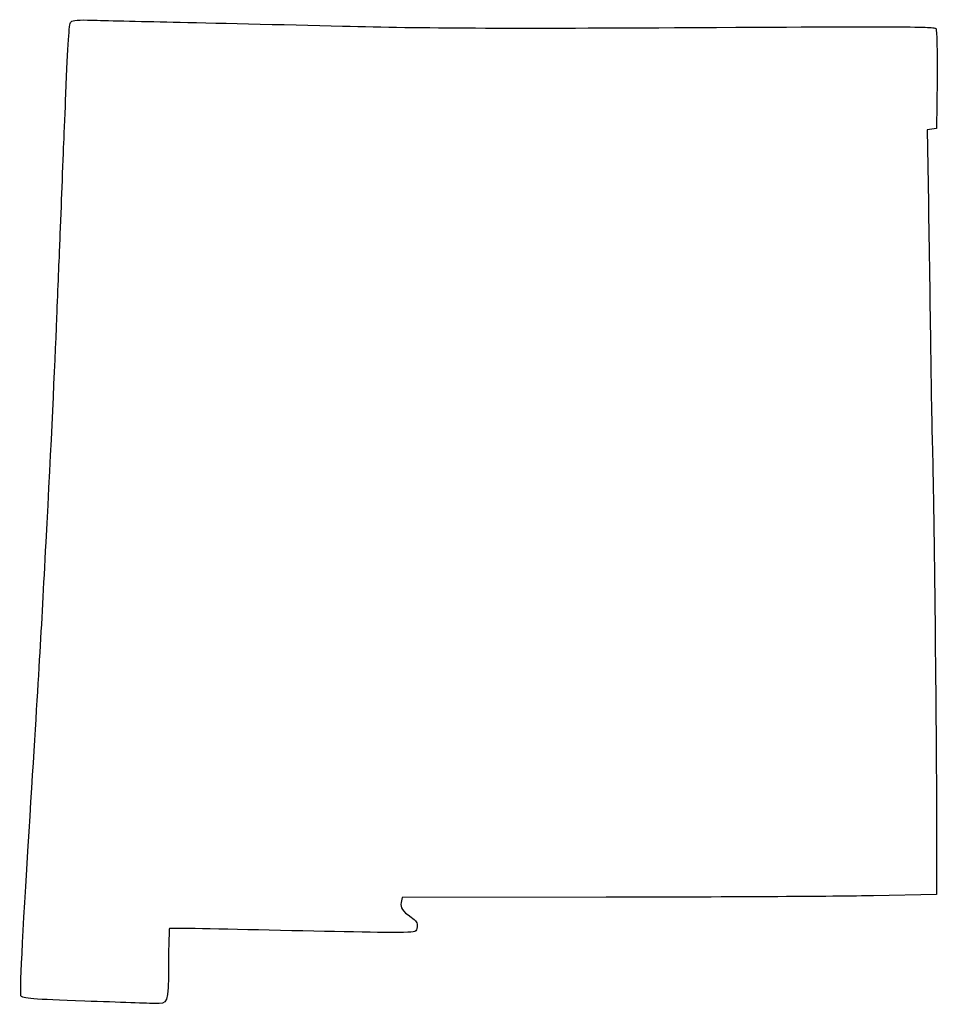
# Model space of a CAD drawing. Extents: x -145 to -14, y -4 to 137.
import ezdxf

# ---------------------------------------------------------------- set-up
doc = ezdxf.new("R2010")
doc.units = 0
doc.layers.add('Layer_1', color=7, linetype='CONTINUOUS')

msp = doc.modelspace()

# ---------------------------------------------------------------- linework, layer by layer
at = {"layer": 'Layer_1', "color": 7}
for points in [[(-13.894401, 128.533066), (-13.97, 121.496668), (-14.63154, 121.403004), (-15.29308, 121.309343), (-15.128534, 110.819674)], [(-13.972413, 22.71889), (-13.969873, 11.712224), (-23.000984, 11.538854)], [(-61.279749, 11.327188), (-90.527533, 11.28889), (-90.662345, 10.583673)]]:
    msp.add_lwpolyline(points, dxfattribs=at)
msp.add_lwpolyline([(-136.001404, -3.551116), (-136.001404, -3.551116), (-136.001404, -3.551116), (-136.001404, -3.551116)], close=True, dxfattribs=at)
for points in [[(-137.969097, 136.779738), (-137.790041, 136.996956), (-136.790625, 137.074268), (-134.961029, 137.012436)], [(-134.961029, 137.012436), (-133.454075, 136.961509), (-128.220611, 136.836549), (-123.331111, 136.734749)], [(-138.709081, 126.435554), (-138.448579, 133.59468), (-138.244642, 136.445471), (-137.969097, 136.779738)], [(-123.331111, 136.734749), (-118.441611, 136.632949), (-107.519611, 136.372384), (-99.06, 136.155716)], [(-99.06, 136.155716), (-87.528019, 135.860357), (-75.627498, 135.806142), (-51.505556, 135.939071)], [(-51.505556, 135.939071), (-17.513035, 136.126396), (-14.381023, 136.113013), (-14.035512, 135.778981)], [(-14.035512, 135.778981), (-13.916324, 135.663749), (-13.852824, 132.403089), (-13.894401, 128.533066)], [(-138.992356, 119.380001), (-138.918453, 121.009835), (-138.790979, 124.184832), (-138.709081, 126.435554)], [(-139.276641, 112.183335), (-139.194187, 114.511668), (-139.066259, 117.750168), (-138.992356, 119.380001)], [(-139.564327, 104.845557), (-139.488553, 106.553001), (-139.359095, 109.855001), (-139.276641, 112.183335)], [(-15.128534, 110.819674), (-15.038033, 105.050354), (-14.896552, 95.504001), (-14.814135, 89.605557)], [(-139.99153, 94.403335), (-139.83234, 98.439112), (-139.640098, 103.138112), (-139.564327, 104.845557)], [(-141.536502, 62.230001), (-140.770904, 76.855045), (-140.282684, 87.021965), (-139.99153, 94.403335)], [(-14.814135, 89.605557), (-14.731715, 83.707112), (-14.606719, 76.976112), (-14.536366, 74.647779)], [(-14.536366, 74.647779), (-14.334879, 67.979503), (-13.975072, 34.848333), (-13.972413, 22.71889)], [(-143.971123, 20.758332), (-142.488686, 44.543084), (-142.245786, 48.68071), (-141.536502, 62.230001)], [(-145.137138, -2.807235), (-145.321347, -2.514091), (-144.93514, 5.291273), (-143.971123, 20.758332)], [(-23.000984, 11.538854), (-27.968095, 11.443492), (-45.19354, 11.348242), (-61.279749, 11.327188)], [(-90.662345, 10.583673), (-90.816851, 9.775417), (-90.546436, 9.376327), (-89.236973, 8.479961)], [(-89.236973, 8.479961), (-88.51453, 7.985423), (-88.323437, 7.672974), (-88.390307, 7.095632)], [(-88.390307, 7.095632), (-88.472812, 6.383275), (-88.558565, 6.346897), (-90.311111, 6.280603)], [(-123.861748, 6.868585), (-123.920764, 6.827521), (-123.984264, 4.498624), (-124.002859, 1.693278)], [(-107.95, 6.577218), (-116.642444, 6.778528), (-123.80273, 6.909648), (-123.861748, 6.868585)], [(-90.311111, 6.280603), (-91.320056, 6.242418), (-99.257556, 6.375909), (-107.95, 6.577218)], [(-124.002859, 1.693278), (-124.040646, -4.007639), (-124.028908, -3.974929), (-126.012222, -3.899576)], [(-136.001404, -3.551116), (-143.480485, -3.293193), (-144.904635, -3.177228), (-145.137138, -2.807235)], [(-126.012222, -3.899576), (-126.633111, -3.875869), (-131.128242, -3.719151), (-136.001404, -3.551116)]]:
    msp.add_open_spline(points, degree=3, dxfattribs=at)

doc.saveas('drawing.dxf')
